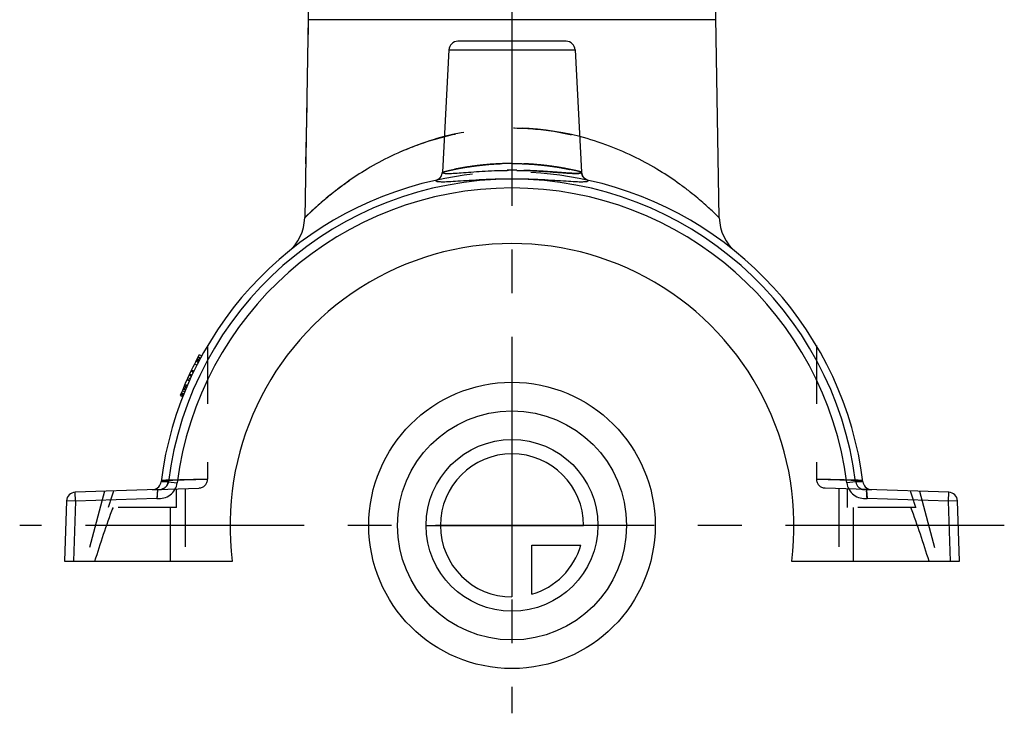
# Model space of a CAD drawing. Header units: millimetres. Extents: x 445 to 555, y 401 to 599.
# Tile 1 of 5: x 445 to 555, y 401 to 478. Entities that reach past the tile are written whole.
import ezdxf

# ---------------------------------------------------------------- set-up
doc = ezdxf.new("R2010")
doc.units = ezdxf.units.MM
doc.header["$LTSCALE"] = 65.185185
doc.linetypes.add('CENTER', pattern=[0.6, 0.375, -0.075, 0.075, -0.075])
doc.linetypes.add('HIDDEN', pattern=[0.2, 0.1, -0.1])
for name, color, linetype in [('FLAECHEN', 7, 'CONTINUOUS'), ('KOERPER', 7, 'CONTINUOUS'), ('KONST.EL_MIT_GEO', 7, 'CONTINUOUS'), ('KURVEN', 7, 'CONTINUOUS'), ('L1', 7, 'CONTINUOUS')]:
    doc.layers.add(name, color=color, linetype=linetype)

msp = doc.modelspace()

# ---------------------------------------------------------------- linework, layer by layer
at = {"layer": 'FLAECHEN', "color": 8, "linetype": 'HIDDEN'}
for p, q in [((466, 441.86), (466, 426.93)), ((534, 441.86), (534, 426.93))]:
    msp.add_line(p, q, dxfattribs=at)
at = {"layer": 'KOERPER', "color": 8, "linetype": 'HIDDEN'}
msp.add_line((477.29, 481.71), (476.84, 456.12), dxfattribs=at)
at = {"layer": 'KOERPER', "color": 7, "linetype": 'Continuous'}
msp.add_arc((500, 421.75), 31.5, 352.7046, 187.2954, dxfattribs=at)
at = {"layer": 'KONST.EL_MIT_GEO', "color": 7, "linetype": 'Continuous'}
for p, q in [((477.48, 492.89), (476.84, 456.12)), ((523.16, 456.12), (522.52, 492.89)), ((477.23, 478.27), (522.77, 478.27)), ((506.05, 475.85), (493.95, 475.85)), ((492.95, 474.9), (492.23, 461.24)), ((492.95, 474.9), (507.05, 474.9)), ((507.05, 474.9), (507.77, 461.24)), ((492.23, 461.24), (492.23, 461.24)), ((465.08, 440.21), (464.81, 440.35)), ((465.33, 440.68), (465.07, 440.82)), ((462.94, 436.25), (463.22, 436.14)), ((463.27, 436.27), (462.99, 436.38)), ((460.4, 425.77), (451.2, 425.45)), ((461.6, 426.62), (460.8, 426.63)), ((461.6, 426.62), (462.59, 426.5)), ((538.4, 426.62), (537.41, 426.5)), ((539.2, 426.63), (538.4, 426.62)), ((548.8, 425.45), (539.6, 425.77)), ((451.23, 424.45), (451.2, 425.45)), ((460.33, 424.77), (451.23, 424.45)), ((548.77, 424.45), (539.67, 424.77)), ((548.77, 424.45), (548.8, 425.45)), ((450.24, 424.48), (450, 417.75)), ((451.23, 424.45), (450.24, 424.48)), ((451.23, 424.45), (451, 417.75)), ((549.76, 424.48), (548.77, 424.45)), ((549, 417.75), (548.77, 424.45)), ((550, 417.75), (549.76, 424.48)), ((450, 417.75), (468.76, 417.75)), ((531.24, 417.75), (550, 417.75))]:
    msp.add_line(p, q, dxfattribs=at)
at = {"layer": 'KONST.EL_MIT_GEO', "color": 8, "linetype": 'HIDDEN'}
for p, q in [((507.77, 461.24), (507.77, 461.24)), ((508.55, 460.31), (508.52, 460.32)), ((464.95, 439.97), (464.69, 440.11)), ((464.96, 439.97), (464.69, 440.11)), ((465.02, 440.09), (464.75, 440.23)), ((465.06, 440.18), (464.8, 440.32)), ((465.17, 440.38), (464.9, 440.52)), ((465.17, 440.39), (464.91, 440.53)), ((465.2, 440.44), (464.94, 440.58)), ((464.39, 438.85), (464.12, 438.98)), ((464.44, 438.95), (464.17, 439.08)), ((464.45, 438.97), (464.18, 439.1)), ((464.8, 439.67), (464.53, 439.81)), ((463.95, 437.89), (463.67, 438.01)), ((463.97, 437.93), (463.69, 438.05)), ((463.98, 437.96), (463.71, 438.09)), ((464.06, 438.14), (463.79, 438.27)), ((464.18, 438.4), (463.91, 438.53)), ((464.22, 438.49), (463.95, 438.62)), ((464.24, 438.53), (463.97, 438.66)), ((463.43, 436.67), (463.15, 436.78)), ((463.5, 436.85), (463.22, 436.96)), ((463.53, 436.93), (463.26, 437.05)), ((463.53, 436.93), (463.26, 437.05)), ((463.55, 436.96), (463.27, 437.08)), ((463.61, 437.12), (463.34, 437.24)), ((463.65, 437.21), (463.37, 437.33)), ((463.64, 437.19), (463.37, 437.31)), ((463.71, 437.34), (463.43, 437.46)), ((463.72, 437.38), (463.45, 437.5)), ((463.27, 436.27), (462.99, 436.38)), ((463.04, 436.52), (463.32, 436.41)), ((463.31, 436.39), (463.04, 436.5)), ((463.34, 436.46), (463.06, 436.57)), ((460.82, 426.78), (466, 426.93)), ((460.82, 426.78), (466, 426.93)), ((466, 426.93), (461.31, 426.79)), ((466, 426.93), (461.31, 426.79)), ((534, 426.93), (539.18, 426.78)), ((534, 426.93), (539.18, 426.78)), ((538.69, 426.79), (534, 426.93)), ((538.69, 426.79), (534, 426.93)), ((459.81, 425.75), (460.6, 425.75)), ((460.4, 425.77), (465.03, 425.93)), ((461.31, 426.79), (460.82, 426.78)), ((461.31, 426.79), (460.82, 426.78)), ((462.52, 423.75), (462.52, 425.84)), ((463.5, 425.88), (463.5, 417.75)), ((539.6, 425.77), (534.97, 425.93)), ((536.5, 425.88), (536.5, 417.75)), ((537.48, 423.75), (537.48, 425.84)), ((539.18, 426.78), (538.69, 426.79)), ((539.18, 426.78), (538.69, 426.79)), ((539.4, 425.75), (540.19, 425.75)), ((454.49, 425.56), (452.4, 417.75)), ((545.51, 425.56), (547.6, 417.75)), ((462.52, 423.75), (454.86, 423.75)), ((461.83, 417.75), (461.83, 423.75)), ((545.14, 423.75), (537.48, 423.75)), ((538.17, 417.75), (538.17, 423.75))]:
    msp.add_line(p, q, dxfattribs=at)
at = {"layer": 'KONST.EL_MIT_GEO', "color": 7, "linetype": 'Continuous'}
for centre, radius, start, end in [((493.95, 474.85), 1, 89.9999, 177), ((506.05, 474.85), 1, 3, 90.0001), ((491.24, 461.28), 0.992, 282.532, 357), ((500.01, 409.77), 51.67, 90.0073, 90.6188), ((499.99, 409.85), 51.59, 89.382, 89.9934), ((508.76, 461.28), 0.992, 183, 257.4673), ((500, 421.75), 39.5, 102.498, 172.9084), ((500, 421.75), 38.7, 7.2351, 172.7649), ((500, 421.75), 39.5, 7.0916, 77.502), ((500, 421.75), 37.71, 7.2351, 172.7649), ((471.84, 456.21), 5, 309.2558, 358.9998), ((528.16, 456.21), 5, 181.0003, 230.7442), ((500, 421.75), 39.8, 151.3713, 158.6287), ((459.81, 426.75), 1, 279.2071, 352.9084), ((460.6, 426.78), 1.03, 258.5489, 269.9919), ((540.19, 426.75), 1, 187.0916, 260.7929), ((539.4, 426.78), 1.03, 270.0081, 281.4511), ((451.23, 424.45), 1, 92, 178), ((548.77, 424.45), 1, 2, 88)]:
    msp.add_arc(centre, radius, start, end, dxfattribs=at)
at = {"layer": 'KONST.EL_MIT_GEO', "color": 8, "linetype": 'HIDDEN'}
for centre, radius, start, end in [((500, 435.98), 30.18, 75.4902, 104.5098), ((500, 421.75), 39.5, 77.502, 102.498), ((491.23, 461.3), 1.01, 290.757, 307.1849), ((465, 426.93), 1, 272, 360), ((535, 426.93), 1, 180, 268), ((459.81, 426.75), 1, 270, 279.2071), ((460.6, 426.77), 1.02, 269.9919, 285.3319), ((460.62, 426.75), 0.987, 347.9572, 352.705), ((539.4, 426.77), 1.02, 254.6646, 270.0081), ((540.19, 426.75), 1, 260.7929, 270), ((564.86, 388.24), 115.58, 161.1424, 162.1081), ((435.14, 388.24), 115.58, 17.8919, 18.8576), ((517.06, 400.61), 65.83, 159.4174, 159.5897), ((482.94, 400.61), 65.83, 20.4103, 20.5826)]:
    msp.add_arc(centre, radius, start, end, dxfattribs=at)
for points, knots in [([(476.84, 456.12), (476.84, 456.12), (476.86, 456.13), (476.87, 456.16), (476.91, 456.19), (476.99, 456.27), (477.13, 456.41), (477.34, 456.61), (477.61, 456.86), (477.92, 457.16), (478.29, 457.49), (478.88, 458), (479.72, 458.71), (480.86, 459.6), (482.16, 460.53), (484.17, 461.82), (487.05, 463.37), (490.97, 464.89), (495.35, 465.92), (499.99, 466.29), (504.11, 465.96), (506.61, 465.44), (507.56, 465.2)], [0, 0, 0, 0, 0.000324, 0.001292, 0.002897, 0.005136, 0.011463, 0.020158, 0.031082, 0.044076, 0.05898, 0.075634, 0.113612, 0.156979, 0.204937, 0.256888, 0.371039, 0.496849, 0.631779, 0.772014, 0.912258, 1, 1, 1, 1]), ([(500, 462.2), (499.49, 462.2), (498.5, 462.17), (497.06, 462.07), (495.74, 461.92), (494.73, 461.76), (494.02, 461.63), (493.57, 461.54), (493.18, 461.46), (492.85, 461.39), (492.62, 461.33), (492.48, 461.3), (492.39, 461.28), (492.33, 461.26), (492.28, 461.25), (492.25, 461.24), (492.23, 461.24), (492.23, 461.24)], [0, 0, 0, 0, 0.193336, 0.379383, 0.551219, 0.702586, 0.768796, 0.827804, 0.878986, 0.921772, 0.955644, 0.9691, 0.980172, 0.988825, 0.995027, 0.998755, 1, 1, 1, 1]), ([(492.23, 461.24), (492.25, 461.24), (492.3, 461.25), (492.41, 461.28), (492.6, 461.33), (492.85, 461.39), (493.18, 461.46), (493.74, 461.58), (494.58, 461.74), (495.74, 461.92), (497.57, 462.13), (499.01, 462.2), (500, 462.2)], [0, 0, 0, 0, 0.004976, 0.019834, 0.044364, 0.078237, 0.121018, 0.172194, 0.297385, 0.44872, 0.62056, 1, 1, 1, 1]), ([(507.77, 461.24), (507.75, 461.24), (507.7, 461.25), (507.59, 461.28), (507.4, 461.33), (507.02, 461.42), (506.37, 461.56), (505.42, 461.74), (504.26, 461.92), (502.43, 462.13), (500.99, 462.2), (500, 462.2)], [0, 0, 0, 0, 0.004976, 0.019834, 0.044364, 0.078237, 0.172193, 0.297384, 0.448719, 0.620558, 1, 1, 1, 1]), ([(500, 462.2), (500.51, 462.2), (501.5, 462.17), (502.94, 462.07), (504.26, 461.92), (505.27, 461.76), (505.98, 461.63), (506.43, 461.54), (506.82, 461.46), (507.15, 461.39), (507.38, 461.33), (507.52, 461.3), (507.61, 461.28), (507.67, 461.26), (507.72, 461.25), (507.75, 461.24), (507.77, 461.24), (507.77, 461.24)], [0, 0, 0, 0, 0.193324, 0.379354, 0.55119, 0.702561, 0.768775, 0.827788, 0.878974, 0.921764, 0.95564, 0.969098, 0.980171, 0.988824, 0.995027, 0.998755, 1, 1, 1, 1]), ([(507.77, 461.24), (507.77, 461.18), (507.61, 461.11), (507.41, 461.09), (507.15, 461.08), (506.82, 461.09), (506.26, 461.12), (505.42, 461.18), (504.25, 461.27), (502.43, 461.39), (500.99, 461.44), (500, 461.44)], [0, 0, 0, 0, 0.024083, 0.048126, 0.081128, 0.122986, 0.173341, 0.297433, 0.448371, 0.620224, 1, 1, 1, 1]), ([(461.59, 426.54), (461.55, 426.37), (461.37, 426.03), (461.04, 425.83), (460.87, 425.79)], [0, 0, 0, 0, 0.500277, 1, 1, 1, 1]), ([(460.38, 425.57), (460.38, 425.54), (460.37, 425.46), (460.36, 425.32), (460.35, 425.08), (460.34, 424.9), (460.33, 424.77)], [0, 0, 0, 0, 0.114169, 0.304222, 0.521016, 1, 1, 1, 1]), ([(539.67, 424.77), (539.66, 424.9), (539.65, 425.08), (539.64, 425.32), (539.63, 425.46), (539.62, 425.54), (539.62, 425.57)], [0, 0, 0, 0, 0.479033, 0.695818, 0.885835, 1, 1, 1, 1])]:
    msp.add_open_spline(points, degree=3, knots=knots, dxfattribs=at)
at = {"layer": 'KONST.EL_MIT_GEO', "color": 7, "linetype": 'Continuous'}
for points, knots in [([(492.44, 465.2), (491.32, 464.91), (489.17, 464.23), (486.19, 462.92), (483.58, 461.47), (481.66, 460.19), (480.32, 459.19), (479.46, 458.5), (478.71, 457.86), (478.07, 457.29), (477.62, 456.88), (477.33, 456.6), (477.16, 456.43), (477.03, 456.3), (476.93, 456.21), (476.88, 456.15), (476.84, 456.13), (476.84, 456.12)], [0, 0, 0, 0, 0.190471, 0.368926, 0.533233, 0.680943, 0.747498, 0.808357, 0.862717, 0.9096, 0.947886, 0.963435, 0.97639, 0.986626, 0.994024, 0.998497, 1, 1, 1, 1]), ([(523.16, 456.12), (523.16, 456.13), (523.12, 456.15), (523.07, 456.21), (522.97, 456.3), (522.84, 456.43), (522.67, 456.6), (522.38, 456.88), (521.93, 457.29), (521.29, 457.86), (520.54, 458.5), (519.68, 459.19), (518.34, 460.19), (516.42, 461.47), (513.81, 462.92), (510.83, 464.23), (508.68, 464.91), (507.56, 465.2)], [0, 0, 0, 0, 0.001503, 0.005976, 0.013374, 0.02361, 0.036565, 0.052114, 0.0904, 0.137282, 0.191642, 0.252501, 0.319055, 0.466766, 0.631073, 0.809529, 1, 1, 1, 1]), ([(491.59, 460.35), (491.77, 460.42), (492.09, 460.67), (492.22, 461.05), (492.23, 461.24)], [0, 0, 0, 0, 0.500297, 1, 1, 1, 1]), ([(492.23, 461.24), (492.23, 461.18), (492.38, 461.11), (492.56, 461.09), (492.8, 461.08), (493.09, 461.08), (493.61, 461.11), (494.39, 461.17), (495.46, 461.25), (497.17, 461.37), (498.52, 461.42), (499.45, 461.43)], [0, 0, 0, 0, 0.024179, 0.04784, 0.080271, 0.121426, 0.171008, 0.293581, 0.443452, 0.615215, 1, 1, 1, 1]), ([(500.55, 461.43), (501.48, 461.42), (502.83, 461.37), (504.54, 461.25), (505.61, 461.17), (506.39, 461.11), (506.91, 461.08), (507.2, 461.08), (507.44, 461.09), (507.62, 461.11), (507.77, 461.18), (507.77, 461.24)], [0, 0, 0, 0, 0.38478, 0.556532, 0.706399, 0.828977, 0.878561, 0.91972, 0.952154, 0.975819, 1, 1, 1, 1]), ([(508.41, 460.35), (508.23, 460.42), (507.91, 460.67), (507.78, 461.05), (507.77, 461.24)], [0, 0, 0, 0, 0.500301, 1, 1, 1, 1]), ([(491.45, 460.31), (491.46, 460.25), (491.64, 460.19), (491.84, 460.17), (492.28, 460.15), (492.98, 460.18), (494.02, 460.25), (495.29, 460.33), (496.75, 460.42), (498.34, 460.48), (499.44, 460.49), (500, 460.49)], [0, 0, 0, 0, 0.023632, 0.047514, 0.080174, 0.171273, 0.294227, 0.444623, 0.616896, 0.804504, 1, 1, 1, 1]), ([(500, 460.49), (500.56, 460.49), (501.66, 460.48), (503.25, 460.42), (504.71, 460.33), (505.98, 460.25), (507.02, 460.18), (507.72, 460.15), (508.16, 460.17), (508.36, 460.19), (508.54, 460.25), (508.55, 460.31)], [0, 0, 0, 0, 0.195513, 0.383113, 0.555376, 0.705762, 0.828718, 0.91982, 0.952482, 0.976366, 1, 1, 1, 1]), ([(460.33, 424.77), (460.59, 424.73), (461.13, 424.77), (461.85, 425.12), (462.39, 425.73), (462.56, 426.24), (462.59, 426.5)], [0, 0, 0, 0, 0.250118, 0.500165, 0.750118, 1, 1, 1, 1]), ([(460.4, 425.77), (460.4, 425.77), (460.4, 425.74), (460.39, 425.71), (460.38, 425.64), (460.38, 425.6), (460.38, 425.57)], [0, 0, 0, 0, 0.065852, 0.259678, 0.574384, 1, 1, 1, 1]), ([(460.6, 425.75), (460.84, 425.75), (461.33, 425.93), (461.57, 426.39), (461.6, 426.62)], [0, 0, 0, 0, 0.499867, 1, 1, 1, 1]), ([(537.41, 426.5), (537.44, 426.24), (537.61, 425.73), (538.15, 425.12), (538.87, 424.77), (539.41, 424.73), (539.67, 424.77)], [0, 0, 0, 0, 0.249882, 0.499835, 0.749882, 1, 1, 1, 1]), ([(538.4, 426.62), (538.43, 426.39), (538.67, 425.93), (539.16, 425.75), (539.4, 425.75)], [0, 0, 0, 0, 0.500133, 1, 1, 1, 1]), ([(539.6, 425.77), (539.6, 425.77), (539.6, 425.74), (539.61, 425.71), (539.62, 425.64), (539.62, 425.6), (539.62, 425.57)], [0, 0, 0, 0, 0.065852, 0.259678, 0.574384, 1, 1, 1, 1]), ([(460.38, 425.57), (460.38, 425.51), (460.36, 425.25), (460.34, 424.98), (460.33, 424.77)], [0, 0, 0, 0, 0.199834, 1, 1, 1, 1]), ([(539.62, 425.57), (539.62, 425.51), (539.64, 425.25), (539.66, 424.98), (539.67, 424.77)], [0, 0, 0, 0, 0.199834, 1, 1, 1, 1])]:
    msp.add_open_spline(points, degree=3, knots=knots, dxfattribs=at)
at = {"layer": 'KONST.EL_MIT_GEO', "color": 8, "linetype": 'HIDDEN'}
for points in [[(500, 461.44), (499.82, 461.44), (499.63, 461.43), (499.45, 461.43)], [(507.96, 460.7), (507.84, 460.85), (507.78, 461.05), (507.77, 461.24)], [(508.43, 460.35), (508.33, 460.38), (508.24, 460.43), (508.16, 460.49)], [(453.4, 417.75), (454.04, 419.76), (454.69, 421.77), (455.44, 423.75)], [(546.6, 417.75), (545.96, 419.76), (545.31, 421.77), (544.56, 423.75)]]:
    msp.add_open_spline(points, degree=3, dxfattribs=at)
at = {"layer": 'KURVEN', "color": 40, "linetype": 'Continuous'}
for p, q in [((500, 431.35), (500, 413.75)), ((490.4, 421.75), (508, 421.75)), ((502.2, 419.55), (507.69, 419.55)), ((502.2, 414.06), (502.2, 419.55))]:
    msp.add_line(p, q, dxfattribs=at)
for radius in [16, 12.8, 9.6]:
    msp.add_circle((500, 421.75), radius, dxfattribs=at)
for start, end in [(0, 270), (285.962, 344.038)]:
    msp.add_arc((500, 421.75), 8, start, end, dxfattribs=at)
at = {"layer": 'L1', "color": 2, "linetype": 'CENTER'}
for p, q in [((500, 599.25), (500, 400.75)), ((555, 421.75), (445, 421.75))]:
    msp.add_line(p, q, dxfattribs=at)

doc.saveas('drawing.dxf')
